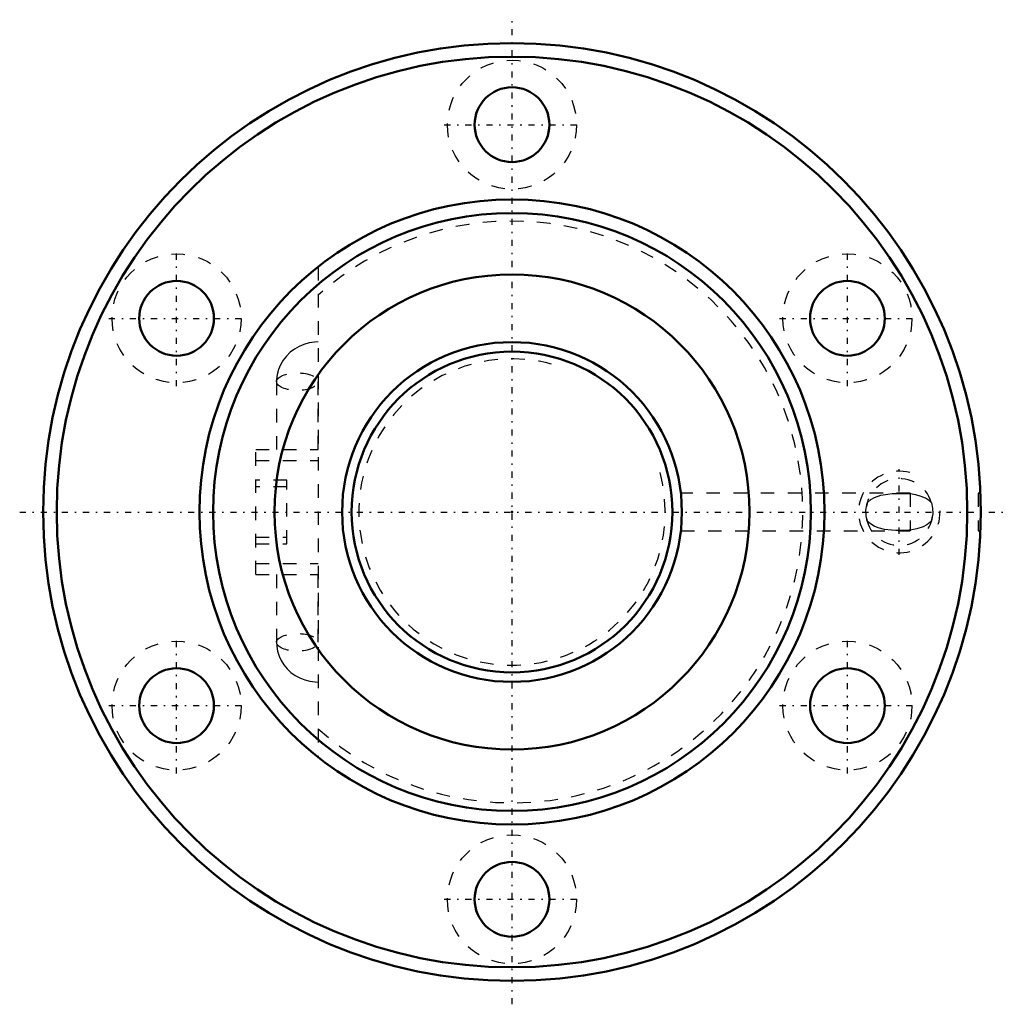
# Model space of a CAD drawing. Header units: millimetres. Extents: x -36.2 to 36.2, y -36.2 to 36.2.
import ezdxf

# ---------------------------------------------------------------- set-up
doc = ezdxf.new("R2010")
doc.units = ezdxf.units.MM
doc.linetypes.add('Center', pattern=[1.5, 0.45, -0.5, 0.05, -0.5])
doc.linetypes.add('Dashed', pattern=[2, 1, -1])
for name, color, linetype, lineweight in [('2d ConnectionPoints', 7, 'Continuous', 50), ('AM_0', 7, 'Continuous', 50), ('AM_5', 3, 'Continuous', 25), ('AM_7', 7, 'Center', 25), ('AM_9', 6, 'Dashed', 25)]:
    doc.layers.add(name, color=color, linetype=linetype, lineweight=lineweight)

# ---------------------------------------------------------------- blocks, each defined once
blk = doc.blocks.new('1_BNF_2504_5RR_Nut_0_in_BNF2504V_5RRG1_58LC0_000_rev_2')
at = {"layer": 'AM_0'}
for centre, radius in [((0, 0), 34.5), ((0, 0), 33.5), ((0, 28.5), 2.75), ((0, 0), 23), ((0, 0), 22), ((0, 0), 17.48), ((-24.682, 14.25), 2.75), ((24.682, 14.25), 2.75), ((-24.682, -14.25), 2.75), ((24.682, -14.25), 2.75), ((0, -28.5), 2.75)]:
    blk.add_circle(centre, radius, dxfattribs=at)
at = {"layer": 'AM_5', "linetype": 'Dashed'}
blk.add_arc((28.5, 0), 3, 75, 15, dxfattribs=at)
at = {"layer": 'AM_7'}
for p, q in [((0, -36.225), (0, 36.225)), ((-4.987, 28.5), (4.988, 28.5)), ((-24.682, 9.262), (-24.682, 19.238)), ((24.682, 9.262), (24.682, 19.238)), ((-29.669, 14.25), (-19.694, 14.25)), ((19.694, 14.25), (29.669, 14.25)), ((28.5, -3.15), (28.5, 3.15)), ((-36.225, 0), (36.225, 0)), ((-24.682, -19.238), (-24.682, -9.262)), ((24.682, -19.238), (24.682, -9.262)), ((-29.669, -14.25), (-19.694, -14.25)), ((19.694, -14.25), (29.669, -14.25)), ((-4.987, -28.5), (4.988, -28.5))]:
    blk.add_line(p, q, dxfattribs=at)
at = {"layer": 'AM_9'}
for p, q in [((-14.26, 18.046), (-14.26, -18.046)), ((-17.326, 9.589), (-17.326, 4.6)), ((-14.261, 4.6), (-14.261, 9.589)), ((-18.86, 4.6), (-14.26, 4.6)), ((-18.86, -4.6), (-18.86, 4.6)), ((-18.86, 3.8), (-14.26, 3.8)), ((-16.56, 2.34), (-18.86, 2.34)), ((-16.56, -2.34), (-16.56, 2.34)), ((-16.56, 1.84), (-18.86, 1.84)), ((29.3, 1.375), (12.426, 1.375)), ((29.3, 1.375), (29.3, -1.375)), ((34.5, 1.375), (34.3, 1.375)), ((34.3, 1.375), (34.3, -1.375)), ((12.424, -1.375), (29.3, -1.375)), ((34.3, -1.375), (34.473, -1.375)), ((-18.86, -1.84), (-16.56, -1.84)), ((-18.86, -2.34), (-16.56, -2.34)), ((-18.86, -3.8), (-14.26, -3.8)), ((-18.86, -4.6), (-14.26, -4.6)), ((-17.326, -4.6), (-17.326, -9.589)), ((-14.261, -9.589), (-14.261, -4.6))]:
    blk.add_line(p, q, dxfattribs=at)
for points in [[(-14.26, 12.511), (-14.536, 12.499), (-14.927, 12.441), (-15.308, 12.335), (-15.672, 12.183), (-16.013, 11.987), (-16.324, 11.75), (-16.601, 11.477), (-16.838, 11.172), (-17.031, 10.841), (-17.177, 10.49), (-17.274, 10.125), (-17.321, 9.752), (-17.326, 9.589)], [(26.135, 0.671), (26.186, 0.724), (26.413, 0.91), (26.669, 1.058), (27.138, 1.229), (27.654, 1.324), (27.97, 1.351), (28.306, 1.362), (28.644, 1.363), (28.99, 1.353), (29.3, 1.329)], [(30.865, 0.671), (30.712, 0.817), (30.427, 1.009), (30.109, 1.152), (29.718, 1.264), (29.3, 1.329)], [(26.135, -0.671), (26.058, -0.28), (26.046, 0.145), (26.1, 0.534), (26.135, 0.671)], [(30.865, 0.671), (30.942, 0.28), (30.954, -0.145), (30.9, -0.534), (30.865, -0.671)], [(29.3, -1.329), (29.211, -1.338), (28.902, -1.357), (28.574, -1.364), (28.249, -1.361), (27.922, -1.348), (27.417, -1.29), (26.932, -1.166), (26.645, -1.046), (26.372, -0.882), (26.135, -0.671)], [(30.865, -0.671), (30.842, -0.696), (30.78, -0.757), (30.53, -0.948), (30.256, -1.093), (29.794, -1.247), (29.3, -1.329)], [(-17.326, -9.589), (-17.311, -9.879), (-17.247, -10.246), (-17.136, -10.601), (-16.979, -10.939), (-16.779, -11.255), (-16.539, -11.545), (-16.262, -11.803), (-15.952, -12.026), (-15.614, -12.211), (-15.254, -12.353), (-14.876, -12.451), (-14.487, -12.503), (-14.26, -12.511)]]:
    blk.add_lwpolyline(points, dxfattribs=at)
for centre in [(0, 28.5), (-24.682, 14.25), (24.682, 14.25), (-24.682, -14.25), (24.682, -14.25), (0, -28.5)]:
    blk.add_circle(centre, 4.75, dxfattribs=at)
for centre, radius, start, end in [((0, 0), 21.4, 228.21363, 131.78637), ((28.5, 0), 2.459, 190.3839, 170.66)]:
    blk.add_arc(centre, radius, start, end, dxfattribs=at)
for centre in [(-15.793, 9.589), (-15.793, -9.589)]:
    blk.add_ellipse(centre, major_axis=(-1.532, 0), ratio=0.422618, dxfattribs=at)
blk = doc.blocks.new('2_BNF_2504_5RR000_Shaft_0_in_BNF2504V_5RRG1_58LC0_000_rev_2')
at = {"layer": 'AM_0'}
for radius in [12.5, 11.8]:
    blk.add_circle((0, 0), radius, dxfattribs=at)
at = {"layer": 'AM_5', "linetype": 'Dashed'}
blk.add_arc((0, 0), 11.273, 75, 15, dxfattribs=at)

msp = doc.modelspace()

# ---------------------------------------------------------------- linework, layer by layer
at = {"layer": '2d ConnectionPoints'}
msp.add_point((0, 0), dxfattribs=at)
msp.add_point((0, 0), dxfattribs=at)

# ---------------------------------------------------------------- block references
for name in ['1_BNF_2504_5RR_Nut_0_in_BNF2504V_5RRG1_58LC0_000_rev_2', '2_BNF_2504_5RR000_Shaft_0_in_BNF2504V_5RRG1_58LC0_000_rev_2']:
    msp.add_blockref(name, (0, 0))

doc.saveas('drawing.dxf')
